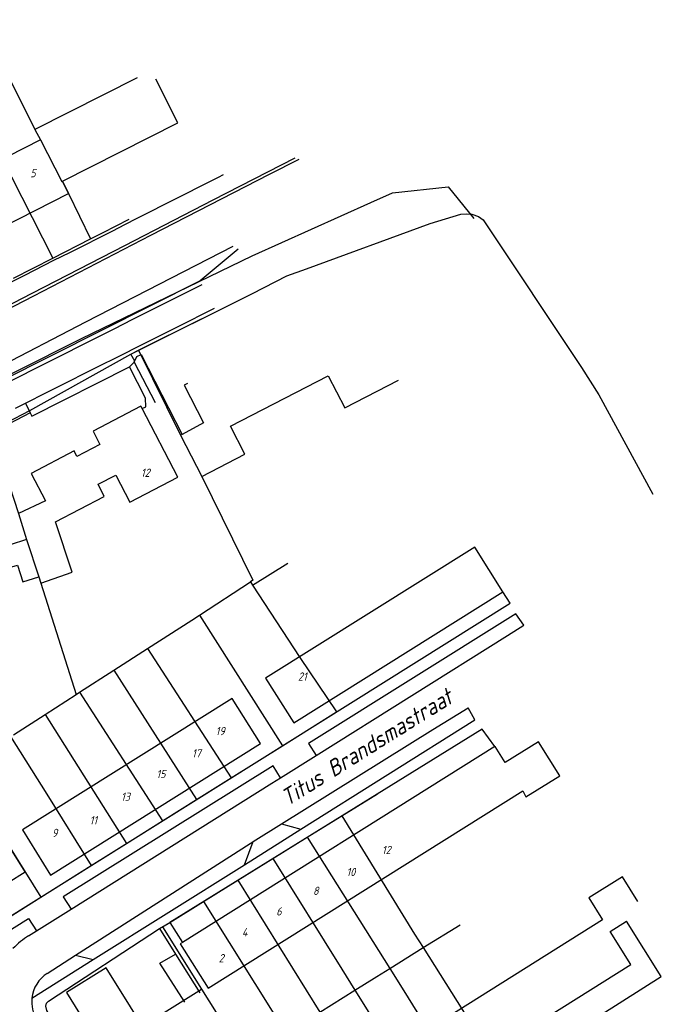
# Model space of a CAD drawing. Extents: x 124314 to 128016, y 450271 to 453716.
# Tile 33 of 40: x 125288 to 125385, y 451103 to 451252. Entities that reach past the tile are written whole.
import ezdxf
from ezdxf.enums import TextEntityAlignment as Align

# ---------------------------------------------------------------- set-up
doc = ezdxf.new("R2010")
doc.units = 0
doc.header["$MEASUREMENT"] = 0
for name, color, linetype in [('Default_113', 7, 'Continuous'), ('Default_117', 7, 'Continuous'), ('Default_21', 40, 'Continuous'), ('Default_4', 1, 'Continuous'), ('Default_6', 7, 'Continuous'), ('Default_79', 2, 'Continuous'), ('Default_80', 7, 'Continuous'), ('Default_99', 2, 'Continuous')]:
    doc.layers.add(name, color=color, linetype=linetype)
doc.styles.add('Style-ENGINEERING', font='isoct.shx', dxfattribs={"oblique": 15})

msp = doc.modelspace()

# ---------------------------------------------------------------- linework, layer by layer
at = {"layer": 'Default_21', "lineweight": -3, "flags": 128}
for points in [[(125280.38, 451255.56), (125290.28, 451235.77), (125291.14, 451234.22), (125294.34, 451227.89), (125294.44, 451227.94), (125295.38, 451226.1), (125298.69, 451219.23)], [(125275.69, 451250.07), (125283.54, 451234.79), (125292.97, 451216.31)], [(125216.99, 451163.23), (125233.77, 451172), (125267.22, 451189.04), (125297.34, 451204.11), (125323.18, 451216.65), (125341.13, 451224.73), (125344.42, 451226.18), (125352.85, 451227.12), (125356.76, 451222.3)], [(125298.69, 451219.23), (125300.6, 451220.2), (125304.53, 451222.18)], [(125292.97, 451216.31), (125298.69, 451219.23)], [(125287.02, 451213.28), (125292.97, 451216.31)], [(125305.94, 451202.34), (125315.51, 451207.11)], [(125283.66, 451190.19), (125289.49, 451193.19), (125304.8, 451201.77), (125305.94, 451202.34)], [(125305.94, 451202.34), (125312.34, 451189.45), (125315.56, 451183.23), (125323.29, 451167.5), (125322.9, 451167.24)], [(125283.66, 451190.19), (125287.81, 451177.63), (125289.02, 451173.69), (125290.88, 451168.02), (125291.18, 451167.04), (125296.52, 451150.18)], [(125323.23, 451166.74), (125328.57, 451170.09)], [(125315.21, 451162.21), (125322.9, 451167.24)], [(125322.9, 451167.24), (125323.23, 451166.74)], [(125323.23, 451166.74), (125330.41, 451155.81), (125335.95, 451147.55)], [(125307.34, 451157.14), (125314.05, 451161.46), (125315.21, 451162.21)], [(125315.21, 451162.21), (125327.79, 451142.43)], [(125302.24, 451153.86), (125307.34, 451157.14)], [(125307.34, 451157.14), (125319.99, 451137.55)], [(125297.05, 451150.53), (125302.24, 451153.86)], [(125302.24, 451153.86), (125314.74, 451134.26)], [(125291.83, 451147.17), (125296.52, 451150.18)], [(125296.52, 451150.18), (125297.05, 451150.53)], [(125297.05, 451150.53), (125309.61, 451131.05)], [(125287.04, 451144.09), (125291.83, 451147.17)], [(125291.83, 451147.17), (125304.12, 451127.61)], [(125327.79, 451142.43), (125335.95, 451147.55)], [(125286.59, 451143.8), (125292.09, 451135.08), (125298.78, 451124.26)], [(125319.99, 451137.55), (125327.79, 451142.43)], [(125278.74, 451138.79), (125285.12, 451129.21), (125291.19, 451119.51)], [(125314.74, 451134.26), (125319.99, 451137.55)], [(125336.77, 451131.81), (125342.13, 451135.13)], [(125309.61, 451131.05), (125314.74, 451134.26)], [(125331.5, 451128.55), (125336.77, 451131.81)], [(125336.77, 451131.81), (125347.77, 451113.9), (125349.07, 451111.84)], [(125304.12, 451127.61), (125309.61, 451131.05)], [(125326.3, 451125.33), (125331.5, 451128.55)], [(125331.5, 451128.55), (125344.01, 451108.7)], [(125298.78, 451124.26), (125304.12, 451127.61)], [(125291.19, 451119.51), (125298.78, 451124.26)], [(125321.02, 451122.05), (125326.3, 451125.33)], [(125326.3, 451125.33), (125336.75, 451108.57), (125338.73, 451105.4)], [(125315.8, 451118.82), (125321.02, 451122.05)], [(125321.02, 451122.05), (125333.41, 451102.06)], [(125283.05, 451114.41), (125291.19, 451119.51)], [(125309.57, 451114.99), (125310.69, 451115.66), (125315.8, 451118.82)], [(125315.8, 451118.82), (125327.44, 451100.2), (125328.28, 451098.84)], [(125349.07, 451111.84), (125354.66, 451115.31)], [(125297.16, 451094.11), (125292.47, 451101.67), (125292.07, 451102.33), (125291.92, 451102.97), (125292.02, 451103.43), (125292.32, 451103.75), (125309.13, 451114.73), (125309.57, 451114.99)], [(125309.57, 451114.99), (125315.5, 451105.54)], [(125344.01, 451108.7), (125349.07, 451111.84)], [(125349.07, 451111.84), (125361.32, 451092.36)], [(125338.73, 451105.4), (125342.04, 451107.48), (125344.01, 451108.7)], [(125344.01, 451108.7), (125345.91, 451105.68), (125356.17, 451089.09)], [(125297.16, 451094.11), (125315.5, 451105.54)], [(125315.5, 451105.54), (125318.81, 451100.27)], [(125333.41, 451102.06), (125338.73, 451105.4)], [(125338.73, 451105.4), (125351, 451085.81)]]:
    msp.add_lwpolyline(points, dxfattribs=at)
at = {"layer": 'Default_4', "lineweight": -3, "flags": 128}
for points in [[(125305.75, 451243.63), (125290.28, 451235.77), (125291.14, 451234.22), (125273.64, 451225.34)], [(125275.94, 451220.79), (125277.78, 451217.17), (125295.38, 451226.1), (125294.44, 451227.94), (125311.91, 451236.81), (125308.57, 451243.39)], [(125312.55, 451189.57), (125312.34, 451189.45), (125315.56, 451183.23), (125322.08, 451186.6), (125319.9, 451190.83), (125334.7, 451198.47), (125337.2, 451193.63), (125345.32, 451197.82)], [(125313.37, 451197.29), (125312.87, 451197.03), (125315.79, 451191.36), (125312.55, 451189.57)], [(125306.52, 451193.49), (125306.33, 451193.85), (125299.07, 451190.06), (125300.1, 451188.08), (125296.63, 451186.26), (125296.24, 451187.09), (125289.7, 451183.67), (125291.86, 451179.54), (125287.81, 451177.63), (125289.02, 451173.69), (125286.52, 451172.85)], [(125311.93, 451183.13), (125306.52, 451193.49)], [(125286.52, 451172.85), (125286.38, 451172.81), (125283.99, 451180.18), (125277.68, 451178.18), (125279.81, 451171.19), (125283.27, 451172.25), (125284.31, 451168.84), (125287.66, 451169.78), (125288.44, 451167.24), (125290.88, 451168.02), (125291.18, 451167.04), (125295.89, 451168.73), (125293.4, 451176.33), (125300.77, 451180.18), (125299.87, 451182.03), (125302.54, 451183.43), (125304.67, 451179.34), (125311.93, 451183.13)], [(125361.14, 451165.73), (125356.88, 451172.51), (125325.21, 451152.67), (125329.47, 451145.88), (125361.14, 451165.73)], [(125324.43, 451142.74), (125320.15, 451149.59), (125288.37, 451129.68), (125292.65, 451122.84), (125324.43, 451142.74)], [(125312.63, 451112.63), (125312.29, 451112.42), (125316.5, 451105.71), (125364.14, 451135.58), (125364.62, 451134.67), (125369.76, 451137.89), (125366.53, 451143.04), (125361.49, 451139.88), (125359.97, 451142.31)], [(125359.93, 451142.29), (125312.63, 451112.63)], [(125286.23, 451121.72), (125288.8, 451123.33), (125285.12, 451129.21), (125282.55, 451127.6), (125283.22, 451126.33)], [(125381.6, 451118.83), (125379.24, 451122.59), (125374.16, 451119.39), (125376.25, 451116.05), (125328.76, 451086.21), (125333.03, 451079.43)], [(125333.03, 451079.43), (125380.54, 451109.28), (125377.39, 451114.3), (125379.88, 451115.86)], [(125322.92, 451073.74), (125301.07, 451108.79), (125295.06, 451105.04), (125297.04, 451101.86), (125296.27, 451101.31), (125316.1, 451069.49), (125322.92, 451073.74)]]:
    msp.add_lwpolyline(points, dxfattribs=at)
at = {"layer": 'Default_6', "lineweight": -3, "flags": 128}
for points in [[(125312.99, 451103.59), (125309.21, 451109.51), (125311.55, 451110.83)], [(125311.55, 451110.83), (125315.26, 451105)]]:
    msp.add_lwpolyline(points, dxfattribs=at)
at = {"layer": 'Default_79', "lineweight": -3, "flags": 128}
msp.add_lwpolyline([(125309.13, 451114.73), (125310.69, 451115.66)], dxfattribs=at)
at = {"layer": 'Default_80', "lineweight": -3, "flags": 128}
for points in [[(125245.35, 451188.2), (125249.8, 451190.43), (125256.2, 451193.64), (125262.15, 451196.71), (125269.62, 451200.56), (125280.19, 451206.01), (125289.88, 451211), (125293.48, 451212.86), (125303.88, 451218.22), (125311.33, 451222.06), (125317.29, 451225.13), (125329.67, 451231.51)], [(125321.07, 451217.64), (125315.32, 451212.87), (125285.19, 451197.7)]]:
    msp.add_lwpolyline(points, dxfattribs=at)
at = {"layer": 'Default_99', "lineweight": -3, "flags": 128}
for points in [[(125246.46, 451188.3), (125252.64, 451191.33), (125255.23, 451192.59), (125272.61, 451201.56), (125290.11, 451210.6), (125307.82, 451219.75), (125325.8, 451229.01), (125330.27, 451231.31)], [(125265.53, 451201.9), (125275.29, 451206.94), (125279.98, 451209.27), (125281.05, 451209.87), (125287.95, 451213.33), (125288.74, 451213.69), (125293.16, 451215.97), (125295.56, 451217.17), (125302.16, 451220.49), (125302.84, 451220.82), (125305.47, 451222.2), (125306.15, 451222.55), (125316.88, 451227.94), (125318.09, 451228.55), (125318.83, 451228.94)], [(125305.38, 451200.66), (125304.8, 451201.77), (125323.21, 451210.95), (125328.43, 451213.59), (125331.39, 451214.67), (125350.15, 451221.53), (125354.76, 451222.94), (125355.66, 451223.03), (125356.46, 451222.93), (125357.46, 451222.6), (125358.15, 451222.08), (125373.06, 451199.73), (125375.67, 451195.59), (125383.83, 451180.56)], [(125320.27, 451218.08), (125297.94, 451206.58), (125284.08, 451199.44)], [(125305.11, 451207.03), (125310.36, 451209.67), (125315.62, 451212.3)], [(125306.33, 451203.11), (125311.89, 451205.9), (125317.45, 451208.69)], [(125299.45, 451204.18), (125302.28, 451205.6), (125305.11, 451207.03)], [(125285.62, 451197.18), (125292.54, 451200.68), (125299.45, 451204.18)], [(125299.77, 451199.81), (125303.05, 451201.46), (125306.33, 451203.11)], [(125305.32, 451200.54), (125305.69, 451201.38), (125306.34, 451201.72), (125312.55, 451189.57)], [(125304.59, 451199.82), (125305.32, 451200.54)], [(125305.32, 451200.54), (125308.46, 451194.42)], [(125287.35, 451193.57), (125293.56, 451196.69), (125299.77, 451199.81)], [(125289.54, 451192.87), (125289.8, 451192.36), (125304.59, 451199.82)], [(125306.52, 451193.49), (125307.07, 451193.77), (125307, 451195.09), (125304.59, 451199.82)], [(125288.83, 451194.31), (125289.54, 451192.87)], [(125289.54, 451192.87), (125284.12, 451190.03), (125283.4, 451191.54)], [(125266.29, 451103.91), (125362.25, 451164.02), (125361.14, 451165.73)], [(125364.32, 451160.71), (125363.08, 451162.4), (125331.68, 451142.77), (125332.85, 451140.96)], [(125332.85, 451140.96), (125361.84, 451159.15), (125364.32, 451160.71)], [(125327.61, 451130.6), (125350.55, 451144.89), (125355.87, 451148.18)], [(125330.56, 451129.77), (125356.9, 451146.37), (125355.87, 451148.18)], [(125359.93, 451142.29), (125358.01, 451144.96), (125310.69, 451115.66)], [(125327.45, 451137.57), (125332.85, 451140.96)], [(125327.45, 451137.57), (125326.36, 451139.39), (125294.54, 451119.52), (125295.76, 451117.69)], [(125295.76, 451117.69), (125326.15, 451136.75), (125327.45, 451137.57)], [(125323.32, 451127.93), (125327.61, 451130.6)], [(125327.61, 451130.6), (125330.56, 451129.77)], [(125321.99, 451124.4), (125330.56, 451129.77)], [(125296.43, 451110.7), (125322.85, 451127.64), (125323.32, 451127.93)], [(125321.99, 451124.4), (125323.32, 451127.93)], [(125299.1, 451110.02), (125321.99, 451124.4)], [(125290.51, 451114.4), (125295.76, 451117.69)], [(125269.86, 451104.07), (125289.31, 451116.23), (125290.51, 451114.4)], [(125310.69, 451115.66), (125312.63, 451112.63)], [(125335.36, 451075.88), (125385.13, 451107.47), (125379.88, 451115.86)], [(125289.32, 451113.65), (125290.51, 451114.4)], [(125316.57, 451068.26), (125315.5, 451067.95), (125314.36, 451067.78), (125313.7, 451068.04), (125313.26, 451068.34), (125312.93, 451068.67), (125312.63, 451069.21), (125292.47, 451101.67), (125292.07, 451102.33), (125291.92, 451102.97), (125292.02, 451103.43), (125292.32, 451103.75), (125309.13, 451114.73)], [(125309.13, 451114.73), (125311.55, 451110.83)], [(125292.13, 451107.94), (125296.43, 451110.7)], [(125296.43, 451110.7), (125299.1, 451110.02)], [(125289.82, 451104.19), (125299.1, 451110.02)]]:
    msp.add_lwpolyline(points, dxfattribs=at)
at = {"layer": 'Default_99', "lineweight": -3}
for centre, major_axis, end_param in [((125295.52, 451103.77), (-6.2, 9.88), 0.264583), ((125294.89, 451103.65), (-2.75, 4.29), 0.893875), ((125294.89, 451103.65), (-5.07, 0.54), 0.662996)]:
    msp.add_ellipse(centre, major_axis=major_axis, ratio=1, start_param=0, end_param=end_param, dxfattribs=at)

# ---------------------------------------------------------------- texts
at = {"layer": 'Default_113', "lineweight": -3, "style": 'Style-ENGINEERING', "oblique": 15}
for s, p in [('5', (125289.98, 451229.17)), ('12', (125306.99, 451183.78)), ('21', (125330.77, 451152.91)), ('19', (125318.33, 451144.65)), ('17', (125314.73, 451141.28)), ('15', (125309.36, 451138.15)), ('13', (125303.99, 451134.7)), ('11', (125299.12, 451131.14)), ('9', (125293.26, 451129.22)), ('12', (125343.48, 451126.64)), ('10', (125338.12, 451123.3)), ('8', (125332.81, 451120.45)), ('6', (125327.22, 451117.33)), ('4', (125322.04, 451114.18)), ('2', (125318.49, 451110.24))]:
    msp.add_text(s, height=1.25, dxfattribs=at).set_placement(p, align=Align.MIDDLE_CENTER)
at = {"layer": 'Default_117', "lineweight": -3, "style": 'Style-ENGINEERING', "oblique": 15}
msp.add_text('Titus Brandsmastraat', height=2.5, rotation=32.1329, dxfattribs=at).set_placement((125340.49, 451142.19), align=Align.MIDDLE_CENTER)

doc.saveas('drawing.dxf')
